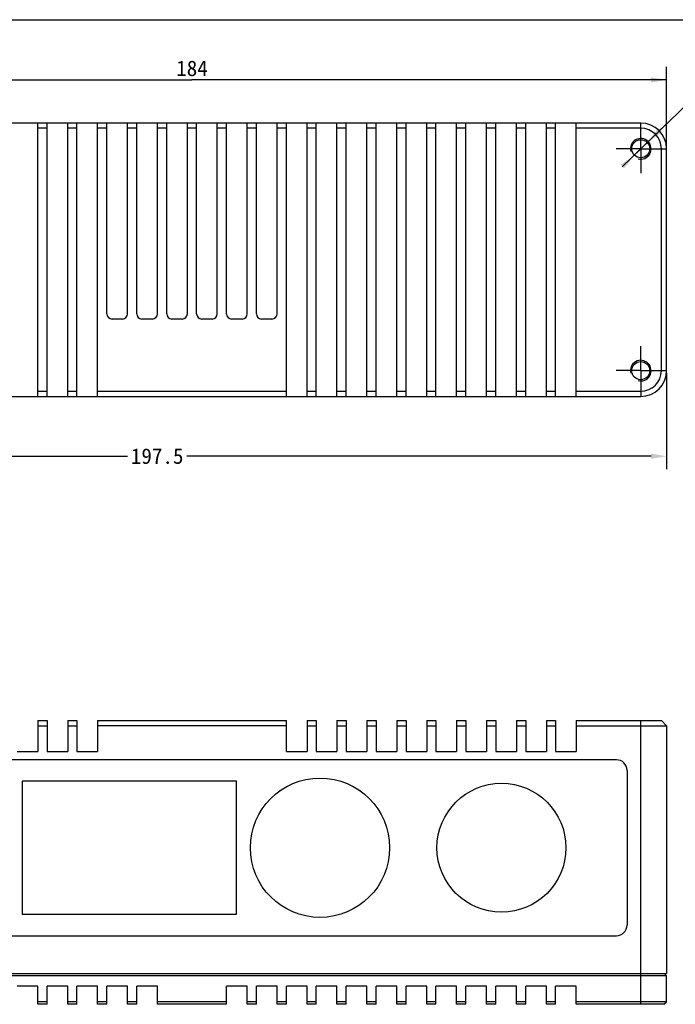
# Model space of a CAD drawing. Header units: millimetres. Extents: x 0 to 594, y 0 to 420.
# Tile 6 of 7: x 267 to 394, y 229 to 420. Entities that reach past the tile are written whole.
import ezdxf
from ezdxf.enums import TextEntityAlignment as Align

# ---------------------------------------------------------------- set-up
doc = ezdxf.new("R2010")
doc.units = ezdxf.units.MM
doc.header["$LTSCALE"] = 32.67
doc.header["$PDMODE"] = 3
doc.header["$PDSIZE"] = 8
doc.linetypes.add('CENTER', pattern=[0.6, 0.375, -0.075, 0.075, -0.075])
doc.layers.get('0').update_dxf_attribs({"linetype": 'CONTINUOUS'})
doc.layers.get('Defpoints').update_dxf_attribs({"linetype": 'CONTINUOUS'})
for name, color, linetype in [('00_COMPONENTS', 7, 'CONTINUOUS'), ('03_ALL_AXES', 7, 'CONTINUOUS'), ('05_ALL_CURVES', 7, 'CONTINUOUS'), ('51__DRAFT_DIMS', 7, 'CONTINUOUS')]:
    doc.layers.add(name, color=color, linetype=linetype)
doc.styles.get("Standard").update_dxf_attribs({"font": 'simfang.ttf'})
doc.dimstyles.new('DIMSTYLE_1', dxfattribs={"dimtxt": 3, "dimasz": 3, "dimexe": 2.5, "dimexo": 0.5, "dimgap": 0.75, "dimtad": 1, "dimdsep": 46, "dimtxsty": 'STANDARD', "dimblk": '_FILLED', "dimblk1": '_FILLED', "dimblk2": '_FILLED', "dimcen": 0.09, "dimclrt": 3, "dimazin": 2, "dimtp": 0.5, "dimtm": 0.5, "dimtfac": 1, "dimtofl": 0, "dimtmove": 0, "dimatfit": 3, "dimldrblk": '_FILLED', "dimfxl": 1, "dimtolj": 1, "dimarcsym": 0})
doc.dimstyles.new('DIMSTYLE_5', dxfattribs={"dimtxt": 3, "dimasz": 3, "dimexe": 2.5, "dimexo": 0.5, "dimtad": 1, "dimdsep": 46, "dimtxsty": 'STANDARD', "dimblk": '_FILLED', "dimblk1": '_FILLED', "dimblk2": '_FILLED', "dimcen": 0.09, "dimclrt": 3, "dimazin": 2, "dimtp": 0.1, "dimtm": 0.1, "dimtfac": 1, "dimtmove": 0, "dimatfit": 2, "dimldrblk": '_FILLED', "dimfxl": 1, "dimtolj": 1, "dimarcsym": 0})
doc.dimstyles.get("Standard").update_dxf_attribs({"dimtxt": 3, "dimasz": 3, "dimexe": 2.5, "dimexo": 0.5, "dimtad": 1, "dimdsep": 46, "dimtxsty": 'STANDARD', "dimblk": '_FILLED', "dimblk1": '_FILLED', "dimblk2": '_FILLED', "dimcen": 0.09, "dimclrt": 3, "dimazin": 2, "dimtol": 1, "dimtp": 0.01, "dimtm": 0.01, "dimtfac": 1, "dimtofl": 0, "dimtmove": 0, "dimatfit": 3, "dimldrblk": '_FILLED', "dimfxl": 1, "dimtolj": 1, "dimarcsym": 0})

# ---------------------------------------------------------------- blocks, each defined once
blk = doc.blocks.new('_FILLED')
at = {"color": 0, "linetype": 'ByBlock'}
blk.add_solid([(0, 0), (-1, 0.167), (-1, -0.167)], dxfattribs=at)
blk = doc.blocks.new('*D1')
at = {"layer": '51__DRAFT_DIMS', "color": 4}
for p, q in [((208.61, 395.47), (208.61, 410.83)), ((392.61, 395.47), (392.61, 410.83)), ((208.61, 408.33), (300.61, 408.33)), ((392.61, 408.33), (300.61, 408.33))]:
    blk.add_line(p, q, dxfattribs=at)
at = {"layer": '51__DRAFT_DIMS', "color": 4, "xscale": 3, "yscale": 3, "zscale": 3, "rotation": 180}
blk.add_blockref('_FILLED', (208.61, 408.33), dxfattribs=at)
at = {"layer": '51__DRAFT_DIMS', "color": 4, "xscale": 3, "yscale": 3, "zscale": 3}
blk.add_blockref('_FILLED', (392.61, 408.33), dxfattribs=at)
at = {"layer": '51__DRAFT_DIMS', "color": 3}
blk.add_text('184', height=3, dxfattribs=at).set_placement((300.61, 409.08), align=Align.CENTER)
blk = doc.blocks.new('*D7')
at = {"layer": '51__DRAFT_DIMS', "color": 0, "lineweight": -2}
for p, q in [((384.01, 391.5), (404.68, 411.47)), ((422.06, 411.47), (404.68, 411.47)), ((391.2, 398.45), (393.36, 400.53)), ((389.05, 396.36), (386.17, 393.58))]:
    blk.add_line(p, q, dxfattribs=at)
at = {"layer": 'Defpoints', "color": 0}
for p in [(389.05, 396.36), (386.17, 393.58)]:
    blk.add_point(p, dxfattribs=at)
at = {"layer": '51__DRAFT_DIMS', "color": 0, "linetype": 'ByBlock', "lineweight": -2, "xscale": 3, "yscale": 3, "zscale": 3}
for p, rotation in [((389.05, 396.36), 224.0114781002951), ((386.17, 393.58), 44.01147810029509)]:
    blk.add_blockref('_FILLED', p, dxfattribs=dict(at, rotation=rotation))
at = {"layer": '51__DRAFT_DIMS', "color": 3, "insert": (407.92, 416.09), "char_height": 3, "attachment_point": 1, "line_spacing_factor": 0.9}
blk.add_mtext('\\A1;{4-M4{\\fgdt;x}5}', dxfattribs=at)
blk = doc.blocks.new('*D9')
at = {"color": 0, "lineweight": -2}
for p, q in [((195.11, 356.72), (195.11, 332.88)), ((392.61, 351.47), (392.61, 332.88))]:
    blk.add_line(p, q, dxfattribs=at)
at = {"color": 4, "lineweight": -2}
for p, q in [((198.11, 335.38), (288.13, 335.38)), ((389.61, 335.38), (299.58, 335.38))]:
    blk.add_line(p, q, dxfattribs=at)
at = {"layer": 'Defpoints', "color": 0}
for p in [(195.11, 357.22), (392.61, 351.97), (392.61, 335.38)]:
    blk.add_point(p, dxfattribs=at)
at = {"color": 4, "linetype": 'ByBlock', "lineweight": -2, "xscale": 3, "yscale": 3, "zscale": 3, "rotation": 180}
blk.add_blockref('_FILLED', (195.11, 335.38), dxfattribs=at)
at = {"color": 4, "linetype": 'ByBlock', "lineweight": -2, "xscale": 3, "yscale": 3, "zscale": 3}
blk.add_blockref('_FILLED', (392.61, 335.38), dxfattribs=at)
at = {"color": 3, "insert": (293.86, 335.38), "char_height": 3, "attachment_point": 5}
blk.add_mtext('\\A1;197.5', dxfattribs=at)

msp = doc.modelspace()

# ---------------------------------------------------------------- linework, layer by layer
at = {"color": 7}
msp.add_line((0, 420), (594, 420), dxfattribs=at)
at = {"layer": '00_COMPONENTS', "color": 7}
for p, q in [((387.608, 399.971), (213.608, 399.971)), ((270.708, 346.971), (270.708, 399.971)), ((272.508, 398.971), (270.708, 398.971)), ((272.508, 346.971), (272.508, 399.971)), ((276.508, 346.971), (276.508, 399.971)), ((278.308, 398.971), (276.508, 398.971)), ((278.308, 346.971), (278.308, 399.971)), ((282.308, 346.971), (282.308, 399.971)), ((284.108, 398.971), (282.308, 398.971)), ((284.108, 362.971), (284.108, 399.971)), ((288.108, 362.971), (288.108, 399.971)), ((289.908, 398.971), (288.108, 398.971)), ((289.908, 362.971), (289.908, 399.971)), ((293.908, 362.971), (293.908, 399.971)), ((295.708, 398.971), (293.908, 398.971)), ((295.708, 362.971), (295.708, 399.971)), ((299.708, 362.971), (299.708, 399.971)), ((301.508, 398.971), (299.708, 398.971)), ((301.508, 362.971), (301.508, 399.971)), ((305.508, 362.971), (305.508, 399.971)), ((307.308, 398.971), (305.508, 398.971)), ((307.308, 362.971), (307.308, 399.971)), ((311.308, 362.971), (311.308, 399.971)), ((313.108, 398.971), (311.308, 398.971)), ((313.108, 362.971), (313.108, 399.971)), ((317.108, 362.971), (317.108, 399.971)), ((318.908, 398.971), (317.108, 398.971)), ((318.908, 346.971), (318.908, 399.971)), ((322.908, 346.971), (322.908, 399.971)), ((324.708, 398.971), (322.908, 398.971)), ((324.708, 346.971), (324.708, 399.971)), ((328.708, 346.971), (328.708, 399.971)), ((330.508, 398.971), (328.708, 398.971)), ((330.508, 346.971), (330.508, 399.971)), ((334.508, 346.971), (334.508, 399.971)), ((336.308, 398.971), (334.508, 398.971)), ((336.308, 346.971), (336.308, 399.971)), ((340.308, 346.971), (340.308, 399.971)), ((342.108, 398.971), (340.308, 398.971)), ((342.108, 346.971), (342.108, 399.971)), ((346.108, 346.971), (346.108, 399.971)), ((347.908, 398.971), (346.108, 398.971)), ((347.908, 346.971), (347.908, 399.971)), ((351.908, 346.971), (351.908, 399.971)), ((353.708, 398.971), (351.908, 398.971)), ((353.708, 346.971), (353.708, 399.971)), ((357.708, 346.971), (357.708, 399.971)), ((359.508, 398.971), (357.708, 398.971)), ((359.508, 346.971), (359.508, 399.971)), ((363.508, 346.971), (363.508, 399.971)), ((365.308, 398.971), (363.508, 398.971)), ((365.308, 346.971), (365.308, 399.971)), ((369.308, 346.971), (369.308, 399.971)), ((371.108, 398.971), (369.308, 398.971)), ((371.108, 346.971), (371.108, 399.971)), ((375.108, 346.971), (375.108, 399.971)), ((387.608, 398.971), (375.108, 398.971)), ((391.608, 351.971), (391.608, 394.971)), ((392.608, 351.971), (392.608, 394.971)), ((287.108, 361.971), (285.108, 361.971)), ((292.908, 361.971), (290.908, 361.971)), ((298.708, 361.971), (296.708, 361.971)), ((304.508, 361.971), (302.508, 361.971)), ((310.308, 361.971), (308.308, 361.971)), ((316.108, 361.971), (314.108, 361.971)), ((270.708, 347.971), (272.508, 347.971)), ((276.508, 347.971), (278.308, 347.971)), ((282.308, 347.971), (318.908, 347.971)), ((322.908, 347.971), (324.708, 347.971)), ((328.708, 347.971), (330.508, 347.971)), ((334.508, 347.971), (336.308, 347.971)), ((340.308, 347.971), (342.108, 347.971)), ((346.108, 347.971), (347.908, 347.971)), ((351.908, 347.971), (353.708, 347.971)), ((357.708, 347.971), (359.508, 347.971)), ((363.508, 347.971), (365.308, 347.971)), ((369.308, 347.971), (371.108, 347.971)), ((375.108, 347.971), (387.608, 347.971)), ((213.608, 346.971), (387.608, 346.971)), ((270.708, 284.139), (270.708, 278.139)), ((270.708, 284.139), (272.508, 284.139)), ((270.708, 283.139), (272.508, 283.139)), ((272.508, 284.139), (272.508, 278.139)), ((276.508, 284.139), (276.508, 278.139)), ((276.508, 284.139), (278.308, 284.139)), ((276.508, 283.139), (278.308, 283.139)), ((278.308, 284.139), (278.308, 278.139)), ((282.308, 284.139), (282.308, 278.139)), ((282.308, 284.139), (318.908, 284.139)), ((318.908, 283.139), (282.308, 283.139)), ((318.908, 278.139), (318.908, 284.139)), ((322.908, 284.139), (322.908, 278.139)), ((322.908, 284.139), (324.708, 284.139)), ((322.908, 283.139), (324.708, 283.139)), ((324.708, 284.139), (324.708, 278.139)), ((328.708, 284.139), (328.708, 278.139)), ((328.708, 284.139), (330.508, 284.139)), ((328.708, 283.139), (330.508, 283.139)), ((330.508, 284.139), (330.508, 278.139)), ((334.508, 284.139), (336.308, 284.139)), ((334.508, 284.139), (334.508, 278.139)), ((334.508, 283.139), (336.308, 283.139)), ((336.308, 284.139), (336.308, 278.139)), ((340.308, 284.139), (342.108, 284.139)), ((340.308, 284.139), (340.308, 278.139)), ((340.308, 283.139), (342.108, 283.139)), ((342.108, 284.139), (342.108, 278.139)), ((346.108, 284.139), (347.908, 284.139)), ((346.108, 284.139), (346.108, 278.139)), ((346.108, 283.139), (347.908, 283.139)), ((347.908, 284.139), (347.908, 278.139)), ((351.908, 284.139), (353.708, 284.139)), ((351.908, 284.139), (351.908, 278.139)), ((351.908, 283.139), (353.708, 283.139)), ((353.708, 284.139), (353.708, 278.139)), ((357.708, 284.139), (359.508, 284.139)), ((357.708, 284.139), (357.708, 278.139)), ((357.708, 283.139), (359.508, 283.139)), ((359.508, 284.139), (359.508, 278.139)), ((363.508, 284.139), (365.308, 284.139)), ((363.508, 284.139), (363.508, 278.139)), ((363.508, 283.139), (365.308, 283.139)), ((365.308, 284.139), (365.308, 278.139)), ((369.308, 284.139), (371.108, 284.139)), ((369.308, 284.139), (369.308, 278.139)), ((369.308, 283.139), (371.108, 283.139)), ((371.108, 284.139), (371.108, 278.139)), ((375.108, 284.139), (391.608, 284.139)), ((375.108, 284.139), (375.108, 278.139)), ((375.108, 283.139), (392.608, 283.139)), ((391.608, 284.139), (392.608, 283.139)), ((392.608, 283.139), (392.608, 235.139)), ((266.708, 278.139), (270.708, 278.139)), ((272.508, 278.139), (276.508, 278.139)), ((278.308, 278.139), (282.308, 278.139)), ((318.908, 278.139), (322.908, 278.139)), ((324.708, 278.139), (328.708, 278.139)), ((330.508, 278.139), (334.508, 278.139)), ((336.308, 278.139), (340.308, 278.139)), ((342.108, 278.139), (346.108, 278.139)), ((347.908, 278.139), (351.908, 278.139)), ((353.708, 278.139), (357.708, 278.139)), ((359.508, 278.139), (363.508, 278.139)), ((365.308, 278.139), (369.308, 278.139)), ((371.108, 278.139), (375.108, 278.139)), ((382.898, 276.533), (218.898, 276.533)), ((384.942, 274.489), (384.942, 244.489)), ((267.706, 272.389), (267.706, 246.589)), ((309.206, 272.389), (267.706, 272.389)), ((309.206, 246.589), (309.206, 272.389)), ((267.706, 246.589), (309.206, 246.589)), ((218.898, 242.444), (382.898, 242.444)), ((208.608, 235.139), (392.608, 235.139)), ((392.308, 235.039), (392.308, 234.739)), ((208.608, 234.739), (392.608, 234.739)), ((392.608, 229.639), (392.608, 234.739)), ((270.708, 232.639), (266.708, 232.639)), ((270.708, 229.139), (270.708, 232.639)), ((272.508, 229.139), (272.508, 232.639)), ((276.508, 232.639), (272.508, 232.639)), ((276.508, 229.139), (276.508, 232.639)), ((278.308, 229.139), (278.308, 232.639)), ((282.308, 232.639), (278.308, 232.639)), ((282.308, 229.139), (282.308, 232.639)), ((288.108, 232.639), (284.108, 232.639)), ((284.108, 229.139), (284.108, 232.639)), ((288.108, 229.139), (288.108, 232.639)), ((293.908, 232.639), (289.908, 232.639)), ((289.908, 229.139), (289.908, 232.639)), ((293.908, 229.139), (293.908, 232.639)), ((311.308, 232.639), (307.308, 232.639)), ((307.308, 229.139), (307.308, 232.639)), ((311.308, 229.139), (311.308, 232.639)), ((317.108, 232.639), (313.108, 232.639)), ((313.108, 229.139), (313.108, 232.639)), ((317.108, 229.139), (317.108, 232.639)), ((322.908, 232.639), (318.908, 232.639)), ((318.908, 229.139), (318.908, 232.639)), ((322.908, 229.139), (322.908, 232.639)), ((328.708, 232.639), (324.708, 232.639)), ((324.708, 229.139), (324.708, 232.639)), ((328.708, 229.139), (328.708, 232.639)), ((334.508, 232.639), (330.508, 232.639)), ((330.508, 229.139), (330.508, 232.639)), ((334.508, 229.139), (334.508, 232.639)), ((340.308, 232.639), (336.308, 232.639)), ((336.308, 229.139), (336.308, 232.639)), ((340.308, 229.139), (340.308, 232.639)), ((346.108, 232.639), (342.108, 232.639)), ((342.108, 229.139), (342.108, 232.639)), ((346.108, 229.139), (346.108, 232.639)), ((351.908, 232.639), (347.908, 232.639)), ((347.908, 229.139), (347.908, 232.639)), ((351.908, 229.139), (351.908, 232.639)), ((357.708, 232.639), (353.708, 232.639)), ((353.708, 229.139), (353.708, 232.639)), ((357.708, 229.139), (357.708, 232.639)), ((363.508, 232.639), (359.508, 232.639)), ((359.508, 229.139), (359.508, 232.639)), ((363.508, 229.139), (363.508, 232.639)), ((369.308, 232.639), (365.308, 232.639)), ((365.308, 229.139), (365.308, 232.639)), ((369.308, 229.139), (369.308, 232.639)), ((375.108, 232.639), (371.108, 232.639)), ((371.108, 229.139), (371.108, 232.639)), ((375.108, 229.139), (375.108, 232.639)), ((272.508, 229.639), (270.708, 229.639)), ((272.508, 229.139), (270.708, 229.139)), ((278.308, 229.639), (276.508, 229.639)), ((278.308, 229.139), (276.508, 229.139)), ((284.108, 229.639), (282.308, 229.639)), ((284.108, 229.139), (282.308, 229.139)), ((289.908, 229.639), (288.108, 229.639)), ((289.908, 229.139), (288.108, 229.139)), ((307.308, 229.639), (293.908, 229.639)), ((307.308, 229.139), (293.908, 229.139)), ((313.108, 229.639), (311.308, 229.639)), ((313.108, 229.139), (311.308, 229.139)), ((318.908, 229.639), (317.108, 229.639)), ((318.908, 229.139), (317.108, 229.139)), ((324.708, 229.639), (322.908, 229.639)), ((324.708, 229.139), (322.908, 229.139)), ((330.508, 229.639), (328.708, 229.639)), ((330.508, 229.139), (328.708, 229.139)), ((336.308, 229.639), (334.508, 229.639)), ((336.308, 229.139), (334.508, 229.139)), ((342.108, 229.639), (340.308, 229.639)), ((342.108, 229.139), (340.308, 229.139)), ((347.908, 229.639), (346.108, 229.639)), ((347.908, 229.139), (346.108, 229.139)), ((353.708, 229.639), (351.908, 229.639)), ((353.708, 229.139), (351.908, 229.139)), ((359.508, 229.639), (357.708, 229.639)), ((359.508, 229.139), (357.708, 229.139)), ((365.308, 229.639), (363.508, 229.639)), ((365.308, 229.139), (363.508, 229.139)), ((371.108, 229.639), (369.308, 229.639)), ((371.108, 229.139), (369.308, 229.139)), ((392.608, 229.639), (375.108, 229.639)), ((392.108, 229.139), (375.108, 229.139)), ((392.108, 229.139), (392.608, 229.639))]:
    msp.add_line(p, q, dxfattribs=at)
at = {"layer": '00_COMPONENTS', "color": 4}
for p, q in [((387.608, 398.971), (387.608, 399.971)), ((391.608, 394.971), (392.608, 394.971)), ((391.608, 351.971), (392.608, 351.971)), ((387.608, 347.971), (387.608, 346.971)), ((387.608, 229.139), (387.608, 284.139))]:
    msp.add_line(p, q, dxfattribs=at)
at = {"layer": '00_COMPONENTS', "color": 7}
for centre, radius in [((387.608, 394.971), 1.75), ((387.608, 351.971), 1.75), ((325.423, 259.489), 13.5), ((360.606, 259.489), 12.5)]:
    msp.add_circle(centre, radius, dxfattribs=at)
for centre, radius, start, end in [((387.608, 394.971), 5, 0, 90), ((387.608, 394.971), 4, 0, 90), ((285.108, 362.971), 1, 180, 270), ((287.108, 362.971), 1, 270, 360), ((290.908, 362.971), 1, 180, 270), ((292.908, 362.971), 1, 270, 360), ((296.708, 362.971), 1, 180, 270), ((298.708, 362.971), 1, 270, 360), ((302.508, 362.971), 1, 180, 270), ((304.508, 362.971), 1, 270, 360), ((308.308, 362.971), 1, 180, 270), ((310.308, 362.971), 1, 270, 360), ((314.108, 362.971), 1, 180, 270), ((316.108, 362.971), 1, 270, 360), ((387.608, 351.971), 5, 270, 360), ((387.608, 351.971), 4, 270, 360), ((382.898, 274.489), 2.045, 0, 90), ((382.898, 244.489), 2.045, 270, 0)]:
    msp.add_arc(centre, radius, start, end, dxfattribs=at)
at = {"layer": '00_COMPONENTS', "color": 4}
for centre in [(387.608, 394.971), (387.608, 351.971)]:
    msp.add_arc(centre, 2, 255, 195, dxfattribs=at)
at = {"layer": '03_ALL_AXES', "color": 1, "linetype": 'CENTER'}
for p, q in [((387.608, 394.971), (387.608, 399.721)), ((387.608, 394.971), (382.858, 394.971)), ((387.608, 394.971), (392.358, 394.971)), ((387.608, 394.971), (387.608, 390.221)), ((387.608, 351.971), (387.608, 356.721)), ((387.608, 351.971), (382.858, 351.971)), ((387.608, 351.971), (392.358, 351.971)), ((387.608, 351.971), (387.608, 347.221))]:
    msp.add_line(p, q, dxfattribs=at)
at = {"layer": '05_ALL_CURVES', "color": 4}
for p, q in [((282.308, 347.971), (318.908, 347.971)), ((282.308, 284.139), (318.908, 284.139))]:
    msp.add_line(p, q, dxfattribs=at)

# ---------------------------------------------------------------- dimensions: what is measured, and where the dimension line sits
at = {"color": 4}
dim = msp.add_linear_dim(base=(392.608, 335.383), p1=(195.108, 357.222), p2=(392.608, 351.971), dimstyle='STANDARD', override={"dimgap": 0.625, "dimtad": 0, "dimtih": 1, "dimtoh": 1, "dimdec": 1, "dimzin": 0, "dimcen": 5.346, "dimclrd": 4, "dimclrt": 3, "dimadec": 0, "dimazin": 0, "dimtol": 0, "dimlim": 0, "dimtdec": 0, "dimtzin": 0}, dxfattribs=at)
dim.commit()
dim.dimension.update_dxf_attribs({"geometry": '*D9', "text_midpoint": (293.858, 335.383)})
at = {"layer": '51__DRAFT_DIMS', "color": 4}
dim = msp.add_diameter_dim_2p(p1=(389.047, 396.361), p2=(386.17, 393.582), text='{4-M<>{\\fgdt;x}5}', dimstyle='DIMSTYLE_5', override={"dimtih": 1, "dimtoh": 1, "dimpost": '<>'}, dxfattribs=at)
dim.commit()
dim.dimension.update_dxf_attribs({"geometry": '*D7', "text_midpoint": (414.986, 411.466), "dimtype": 163})
dim = msp.add_linear_dim(base=(392.608, 408.333), p1=(208.608, 394.971), p2=(392.608, 394.971), dimstyle='DIMSTYLE_1', dxfattribs=at)
dim.commit()
dim.dimension.update_dxf_attribs({"geometry": '*D1', "text_midpoint": (300.749, 408.333), "dimtype": 160})

doc.saveas('drawing.dxf')
